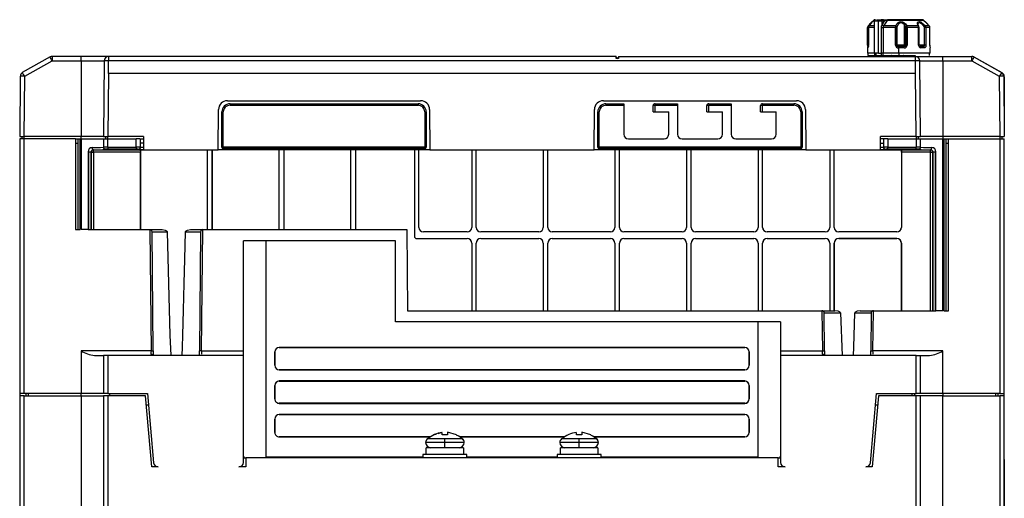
# Model space of a CAD drawing. Header units: millimetres. Extents: x 0 to 1397, y 0 to 1080.
# Tile 17 of 27: x 1008 to 1228, y 335 to 442. Entities that reach past the tile are written whole.
import ezdxf

# ---------------------------------------------------------------- set-up
doc = ezdxf.new("R2010")
doc.units = ezdxf.units.MM
doc.header["$LTSCALE"] = 5
doc.layers.add('DIMENSIONS', color=140, linetype='Continuous', lineweight=25)
doc.styles.add('SLDTEXTSTYLE0', font='TXT', dxfattribs={"width": 0.7})
doc.dimstyles.new('SLDDIMSTYLE5', dxfattribs={"dimtxt": 10.790039, "dimasz": 16.51, "dimexe": 0, "dimexo": 0.0625, "dimgap": 2.69751, "dimtad": 0, "dimtih": 1, "dimtoh": 1, "dimrnd": 1e-09, "dimzin": 4, "dimdsep": 46, "dimtxsty": 'SLDTEXTSTYLE0', "dimsah": 1, "dimcen": 0.09, "dimadec": 0, "dimazin": 1, "dimtfac": 1, "dimtofl": 0, "dimtmove": 0, "dimatfit": 3, "dimfxl": 0, "dimfrac": 2, "dimtolj": 1, "dimtzin": 12, "dimarcsym": 0})

# ---------------------------------------------------------------- blocks, each defined once
blk = doc.blocks.new('_D_16')
at = {"layer": 'DIMENSIONS'}
for p, q in [((1228.44, 343.92), (1228.44, 194.15)), ((1008.44, 310.62), (1008.44, 194.15)), ((1008.44, 210.03), (1087.78, 210.03)), ((1102.4, 210.03), (1098.78, 210.03)), ((1098.78, 210.03), (1098.78, 192.88)), ((1134.47, 210.03), (1138.09, 210.03)), ((1138.09, 210.03), (1138.09, 192.88)), ((1228.44, 210.03), (1149.09, 210.03)), ((1098.78, 192.88), (1102.4, 192.88)), ((1138.09, 192.88), (1134.47, 192.88))]:
    blk.add_line(p, q, dxfattribs=at)
for points in [[(1008.44, 210.03), (1024.95, 207.49), (1024.95, 212.57)], [(1228.44, 210.03), (1211.93, 212.57), (1211.93, 207.49)]]:
    blk.add_solid(points, dxfattribs=at)
at = {"layer": 'DIMENSIONS', "char_height": 10.583, "attachment_point": 1, "style": 'SLDTEXTSTYLE0'}
for s, insert in [('220.0', (1097.92, 226.08)), ('8.66', (1102.4, 206.52))]:
    blk.add_mtext(s, dxfattribs=dict(at, insert=insert))

msp = doc.modelspace()

# ---------------------------------------------------------------- linework, layer by layer
for p, q in [((1197.869, 436.47), (1197.869, 440.463)), ((1198.082, 440.463), (1198.082, 436.47)), ((1198.093, 440.463), (1198.093, 436.47)), ((1199.336, 440.463), (1198.093, 440.463)), ((1198.798, 441.632), (1199.189, 442.023)), ((1199.336, 441.87), (1199.336, 434.67)), ((1200.336, 441.87), (1199.336, 441.87)), ((1199.566, 442.17), (1199.554, 442.17)), ((1199.887, 442.17), (1200.336, 442.17)), ((1200.336, 442.17), (1200.909, 442.17)), ((1200.336, 441.87), (1200.336, 442.17)), ((1200.336, 434.67), (1200.336, 441.87)), ((1201.457, 442.17), (1200.909, 442.17)), ((1201.002, 434.67), (1201.002, 440.463)), ((1201.002, 440.463), (1201.352, 440.463)), ((1201.102, 440.969), (1201.128, 441.028)), ((1201.128, 441.028), (1201.146, 441.066)), ((1201.146, 441.066), (1201.146, 441.87)), ((1201.687, 441.87), (1201.146, 441.87)), ((1201.149, 441.05), (1201.687, 441.87)), ((1201.352, 440.463), (1201.352, 434.67)), ((1204.153, 440.463), (1201.352, 440.463)), ((1201.457, 442.17), (1202.414, 442.17)), ((1201.486, 440.843), (1201.47, 440.816)), ((1202.254, 442.023), (1201.486, 440.843)), ((1204.836, 442.023), (1202.254, 442.023)), ((1204.153, 436.47), (1204.153, 440.463)), ((1204.182, 440.463), (1204.153, 440.463)), ((1204.474, 440.463), (1204.182, 440.463)), ((1204.182, 436.47), (1204.182, 440.463)), ((1204.474, 436.47), (1204.474, 440.463)), ((1210.482, 442.023), (1204.836, 442.023)), ((1206.088, 441.096), (1206.343, 440.604)), ((1206.088, 441.096), (1206.088, 436.47)), ((1206.444, 440.463), (1206.362, 440.463)), ((1206.362, 440.463), (1206.362, 436.47)), ((1206.718, 440.463), (1206.444, 440.463)), ((1206.444, 440.463), (1206.444, 436.47)), ((1206.718, 440.463), (1206.718, 436.47)), ((1209.279, 440.463), (1206.718, 440.463)), ((1209.286, 440.779), (1209.198, 441.215)), ((1209.279, 436.47), (1209.279, 440.463)), ((1209.279, 440.463), (1209.384, 440.463)), ((1209.388, 436.47), (1209.388, 440.463)), ((1210.482, 442.023), (1210.873, 441.632)), ((1210.563, 440.463), (1210.563, 436.47)), ((1210.934, 440.463), (1210.563, 440.463)), ((1210.934, 440.463), (1210.934, 436.47)), ((1211.802, 440.463), (1210.934, 440.463)), ((1211.802, 436.47), (1211.802, 440.463)), ((1197.836, 435.87), (1197.836, 434.67)), ((1197.948, 435.87), (1197.836, 435.87)), ((1197.869, 436.47), (1198.097, 436.47)), ((1198.111, 436.47), (1198.083, 436.47)), ((1198.086, 436.474), (1198.091, 436.44)), ((1204.153, 436.47), (1204.182, 436.47)), ((1204.474, 436.47), (1204.182, 436.47)), ((1204.804, 436.149), (1204.671, 436.192)), ((1204.836, 436.17), (1204.801, 436.17)), ((1204.836, 435.87), (1204.836, 436.17)), ((1206.033, 436.17), (1204.836, 436.17)), ((1204.836, 434.67), (1204.836, 435.87)), ((1206.086, 435.87), (1204.836, 435.87)), ((1206.164, 436.191), (1206.049, 436.149)), ((1206.444, 436.47), (1206.362, 436.47)), ((1206.444, 436.47), (1206.718, 436.47)), ((1209.279, 436.47), (1209.384, 436.47)), ((1209.549, 436.17), (1209.501, 436.17)), ((1210.563, 436.47), (1209.548, 436.47)), ((1210.343, 436.17), (1209.549, 436.17)), ((1210.435, 436.167), (1210.433, 436.148)), ((1210.934, 436.47), (1210.563, 436.47)), ((1211.803, 436.435), (1211.804, 436.47)), ((1211.836, 434.67), (1211.836, 435.87)), ((1015.231, 433.873), (1009.004, 430.353)), ((1015.66, 433.97), (1015.66, 432.978)), ((1022.136, 433.97), (1015.66, 433.97)), ((1022.136, 432.978), (1022.136, 433.97)), ((1028.287, 433.97), (1022.136, 433.97)), ((1028.287, 433.97), (1028.287, 432.978)), ((1141.736, 433.97), (1028.287, 433.97)), ((1141.736, 433.47), (1141.736, 433.97)), ((1142.236, 433.47), (1141.736, 433.47)), ((1142.236, 433.97), (1142.236, 433.47)), ((1142.236, 433.97), (1208.584, 433.97)), ((1199.336, 434.67), (1197.836, 434.67)), ((1197.936, 434.67), (1197.936, 434.17)), ((1197.936, 434.17), (1199.436, 434.17)), ((1200.336, 434.67), (1199.336, 434.67)), ((1199.436, 434.67), (1199.436, 434.17)), ((1199.436, 434.17), (1199.758, 434.17)), ((1199.758, 434.67), (1199.758, 434.17)), ((1199.758, 434.17), (1201.018, 434.17)), ((1200.336, 434.67), (1201.002, 434.67)), ((1201.352, 434.67), (1201.002, 434.67)), ((1201.018, 434.17), (1201.018, 434.67)), ((1201.018, 434.17), (1201.273, 434.17)), ((1201.272, 434.67), (1201.273, 434.17)), ((1201.273, 434.17), (1204.836, 434.17)), ((1204.836, 434.67), (1201.352, 434.67)), ((1204.628, 433.97), (1204.63, 434.273)), ((1204.656, 433.97), (1204.657, 434.17)), ((1211.836, 434.67), (1204.836, 434.67)), ((1204.836, 434.67), (1204.836, 434.17)), ((1204.836, 434.17), (1208.498, 434.17)), ((1205.039, 433.97), (1205.04, 434.17)), ((1205.626, 434.17), (1205.626, 433.971)), ((1205.626, 433.971), (1206.057, 433.971)), ((1206.057, 433.971), (1206.057, 433.97)), ((1206.562, 434.17), (1206.565, 433.97)), ((1206.636, 433.97), (1206.634, 434.17)), ((1207.08, 434.17), (1207.08, 433.97)), ((1207.208, 433.97), (1207.208, 434.17)), ((1207.362, 433.97), (1207.362, 434.17)), ((1207.748, 434.17), (1207.748, 434.163)), ((1208.381, 434.17), (1208.379, 433.97)), ((1208.498, 434.17), (1208.496, 433.97)), ((1208.584, 432.978), (1208.584, 433.97)), ((1208.584, 433.97), (1214.736, 433.97)), ((1211.736, 434.17), (1211.736, 434.67)), ((1214.736, 432.978), (1214.736, 433.97)), ((1214.736, 433.97), (1221.212, 433.97)), ((1221.212, 432.978), (1221.212, 433.97)), ((1221.64, 433.873), (1227.867, 430.353)), ((1221.64, 433.873), (1227.991, 430.27)), ((1221.642, 433.873), (1227.867, 430.353)), ((1009.557, 429.529), (1015.66, 432.978)), ((1015.66, 432.978), (1022.136, 432.978)), ((1022.136, 432.978), (1027.287, 432.978)), ((1022.136, 432.978), (1022.136, 416.07)), ((1027.287, 432.978), (1027.14, 416.07)), ((1028.262, 430.122), (1028.287, 432.978)), ((1208.584, 432.978), (1028.287, 432.978)), ((1208.609, 430.122), (1208.584, 432.978)), ((1209.731, 416.07), (1209.584, 432.978)), ((1209.584, 432.978), (1214.736, 432.978)), ((1214.736, 432.978), (1214.736, 416.07)), ((1214.736, 432.978), (1221.212, 432.978)), ((1221.212, 432.978), (1227.314, 429.529)), ((1008.557, 429.529), (1008.44, 416.07)), ((1009.004, 430.353), (1009.039, 430.304)), ((1009.44, 416.07), (1009.557, 429.529)), ((1028.262, 430.122), (1028.14, 416.07)), ((1208.609, 430.122), (1028.262, 430.122)), ((1208.731, 416.07), (1208.609, 430.122)), ((1227.314, 429.529), (1227.431, 416.07)), ((1228.314, 429.529), (1228.431, 416.07)), ((1228.436, 429.439), (1228.436, 416.07)), ((1054.854, 424.07), (1098.017, 424.07)), ((1055.436, 423.403), (1055.436, 423.07)), ((1055.436, 423.403), (1097.436, 423.403)), ((1055.436, 423.07), (1097.436, 423.07)), ((1097.436, 423.403), (1097.436, 423.07)), ((1138.854, 424.07), (1182.017, 424.07)), ((1139.436, 423.403), (1139.436, 423.07)), ((1139.436, 423.403), (1143.395, 423.403)), ((1139.436, 423.07), (1143.396, 423.07)), ((1143.396, 423.07), (1143.43, 416.566)), ((1149.948, 421.57), (1149.948, 423.007)), ((1150.436, 423.403), (1150.436, 423.07)), ((1150.436, 423.403), (1155.395, 423.403)), ((1150.436, 421.57), (1150.436, 423.07)), ((1150.436, 423.07), (1155.396, 423.07)), ((1155.396, 423.07), (1155.43, 416.566)), ((1161.948, 421.57), (1161.948, 423.007)), ((1162.436, 423.403), (1162.436, 423.07)), ((1162.436, 423.403), (1167.395, 423.403)), ((1162.436, 421.57), (1162.436, 423.07)), ((1162.436, 423.07), (1167.396, 423.07)), ((1167.396, 423.07), (1167.43, 416.566)), ((1173.948, 421.57), (1173.948, 423.007)), ((1174.436, 423.403), (1174.436, 423.07)), ((1174.436, 423.403), (1181.436, 423.403)), ((1174.436, 421.57), (1174.436, 423.07)), ((1174.436, 423.07), (1181.436, 423.07)), ((1181.436, 423.403), (1181.436, 423.07)), ((1052.775, 413.07), (1052.854, 422.087)), ((1053.603, 413.731), (1053.603, 421.57)), ((1053.603, 421.57), (1053.936, 421.57)), ((1053.936, 413.731), (1053.936, 421.57)), ((1098.936, 421.57), (1098.936, 413.731)), ((1098.936, 421.57), (1099.269, 421.57)), ((1099.269, 421.57), (1099.269, 413.731)), ((1100.017, 422.087), (1100.096, 413.07)), ((1136.775, 413.07), (1136.854, 422.087)), ((1137.603, 413.731), (1137.603, 421.57)), ((1137.603, 421.57), (1137.936, 421.57)), ((1137.936, 413.731), (1137.936, 421.57)), ((1149.948, 421.57), (1150.436, 421.57)), ((1150.436, 421.57), (1153.467, 421.57)), ((1153.441, 416.564), (1153.467, 421.57)), ((1161.948, 421.57), (1162.436, 421.57)), ((1162.436, 421.57), (1165.467, 421.57)), ((1165.441, 416.564), (1165.467, 421.57)), ((1173.948, 421.57), (1174.436, 421.57)), ((1174.436, 421.57), (1177.467, 421.57)), ((1177.441, 416.564), (1177.467, 421.57)), ((1182.936, 421.57), (1182.936, 413.731)), ((1183.269, 421.57), (1182.936, 421.57)), ((1183.269, 421.57), (1183.269, 413.731)), ((1184.017, 422.087), (1184.096, 413.07)), ((1008.936, 416.07), (1008.936, 415.57)), ((1009.436, 415.57), (1009.436, 416.07)), ((1022.136, 416.07), (1009.44, 416.07)), ((1027.14, 416.07), (1022.136, 416.07)), ((1022.136, 415.57), (1022.136, 416.07)), ((1027.636, 416.07), (1027.636, 415.57)), ((1028.136, 415.57), (1028.136, 416.07)), ((1036.07, 416.07), (1028.14, 416.07)), ((1036.07, 416.07), (1036.096, 413.07)), ((1200.775, 413.07), (1200.801, 416.07)), ((1208.731, 416.07), (1200.801, 416.07)), ((1208.736, 416.07), (1208.736, 415.57)), ((1209.236, 415.57), (1209.236, 416.07)), ((1214.736, 416.07), (1209.731, 416.07)), ((1214.736, 416.07), (1214.736, 415.57)), ((1227.431, 416.07), (1214.736, 416.07)), ((1227.436, 416.07), (1227.436, 415.57)), ((1227.936, 415.57), (1227.936, 416.07)), ((1008.436, 415.57), (1008.436, 358.67)), ((1009.436, 415.57), (1008.436, 415.57)), ((1009.436, 358.67), (1009.436, 415.57)), ((1020.936, 415.57), (1009.436, 415.57)), ((1020.936, 415.57), (1020.936, 395.27)), ((1020.936, 415.57), (1021.436, 415.57)), ((1020.936, 414.57), (1021.436, 414.57)), ((1021.436, 415.57), (1021.436, 395.27)), ((1021.436, 415.57), (1021.936, 415.57)), ((1021.936, 395.27), (1021.936, 415.57)), ((1021.936, 415.57), (1022.136, 415.57)), ((1022.136, 415.57), (1022.136, 395.27)), ((1022.136, 415.57), (1027.136, 415.57)), ((1027.136, 415.57), (1027.136, 413.727)), ((1027.136, 415.57), (1028.136, 415.57)), ((1027.136, 413.727), (1027.207, 413.728)), ((1027.136, 413.727), (1027.136, 413.666)), ((1028.136, 413.731), (1028.136, 415.57)), ((1028.136, 415.57), (1034.436, 415.57)), ((1028.136, 413.731), (1028.136, 413.231)), ((1028.136, 413.731), (1034.436, 413.731)), ((1034.436, 413.731), (1034.436, 415.57)), ((1035.302, 415.57), (1034.436, 415.57)), ((1035.302, 415.57), (1036.074, 415.57)), ((1035.364, 413.728), (1035.436, 413.727)), ((1035.436, 413.727), (1035.436, 415.57)), ((1036.083, 414.57), (1035.436, 414.57)), ((1035.436, 413.653), (1035.436, 413.727)), ((1035.487, 413.65), (1035.436, 413.653)), ((1036.091, 413.632), (1035.603, 413.642)), ((1053.603, 413.731), (1053.936, 413.731)), ((1053.936, 413.398), (1053.936, 413.731)), ((1098.936, 413.731), (1053.936, 413.731)), ((1098.936, 413.398), (1098.936, 413.731)), ((1099.269, 413.731), (1098.936, 413.731)), ((1137.603, 413.731), (1137.936, 413.731)), ((1137.936, 413.398), (1137.936, 413.731)), ((1182.936, 413.731), (1137.936, 413.731)), ((1144.43, 415.57), (1152.441, 415.57)), ((1156.43, 415.57), (1164.441, 415.57)), ((1168.43, 415.57), (1176.441, 415.57)), ((1182.936, 413.398), (1182.936, 413.731)), ((1183.269, 413.731), (1182.936, 413.731)), ((1200.788, 414.57), (1201.436, 414.57)), ((1201.57, 415.57), (1200.797, 415.57)), ((1201.436, 415.57), (1201.436, 413.727)), ((1201.436, 413.727), (1201.507, 413.728)), ((1201.436, 413.727), (1201.436, 413.653)), ((1202.436, 415.57), (1201.57, 415.57)), ((1202.436, 415.57), (1202.436, 413.731)), ((1202.436, 415.57), (1208.736, 415.57)), ((1202.436, 413.231), (1202.436, 413.731)), ((1202.436, 413.731), (1208.736, 413.731)), ((1208.736, 415.57), (1208.736, 413.731)), ((1208.736, 415.57), (1209.736, 415.57)), ((1208.736, 413.231), (1208.736, 413.731)), ((1209.664, 413.728), (1209.736, 413.727)), ((1209.736, 413.727), (1209.736, 415.57)), ((1209.736, 415.57), (1214.736, 415.57)), ((1209.736, 413.666), (1209.736, 413.727)), ((1214.735, 377.17), (1214.736, 415.57)), ((1214.736, 415.57), (1214.936, 415.57)), ((1214.936, 415.57), (1214.936, 377.17)), ((1214.936, 415.57), (1215.436, 415.57)), ((1215.436, 377.17), (1215.436, 415.57)), ((1215.436, 415.57), (1215.936, 415.57)), ((1215.436, 414.57), (1215.936, 414.57)), ((1215.936, 377.17), (1215.936, 415.57)), ((1215.936, 415.57), (1227.436, 415.57)), ((1227.436, 415.57), (1227.436, 358.67)), ((1227.436, 415.57), (1228.436, 415.57)), ((1228.436, 358.67), (1228.436, 415.57)), ((1023.726, 412.62), (1023.726, 395.27)), ((1023.885, 412.62), (1023.726, 412.62)), ((1023.885, 412.62), (1024.385, 412.62)), ((1023.885, 395.27), (1023.885, 412.62)), ((1024.385, 395.27), (1024.385, 412.62)), ((1024.385, 412.62), (1024.422, 412.583)), ((1024.422, 412.583), (1024.422, 395.27)), ((1024.422, 412.583), (1024.922, 412.583)), ((1024.881, 413.124), (1024.922, 413.083)), ((1024.922, 413.083), (1035.188, 413.083)), ((1024.922, 412.583), (1024.922, 413.083)), ((1035.436, 412.583), (1024.922, 412.583)), ((1024.922, 412.583), (1024.922, 395.27)), ((1027.636, 413.227), (1027.636, 413.166)), ((1034.436, 413.231), (1028.136, 413.231)), ((1034.936, 413.153), (1034.936, 413.227)), ((1035.441, 413.078), (1035.188, 413.083)), ((1035.436, 395.27), (1035.436, 412.583)), ((1035.441, 413.078), (1036.096, 413.078)), ((1035.441, 413.078), (1035.441, 395.27)), ((1036.096, 413.128), (1035.784, 413.132)), ((1036.096, 413.07), (1052.775, 413.07)), ((1050.43, 395.27), (1050.43, 413.07)), ((1050.436, 395.27), (1050.436, 413.07)), ((1051.436, 395.27), (1051.436, 413.07)), ((1051.441, 413.07), (1051.441, 395.27)), ((1100.096, 413.07), (1052.775, 413.07)), ((1098.936, 413.398), (1053.936, 413.398)), ((1066.43, 395.27), (1066.43, 413.07)), ((1066.436, 395.27), (1066.436, 413.07)), ((1067.436, 413.07), (1067.436, 395.27)), ((1067.441, 413.07), (1067.441, 395.27)), ((1082.43, 395.27), (1082.43, 413.07)), ((1082.436, 395.27), (1082.436, 413.07)), ((1083.436, 413.07), (1083.436, 395.27)), ((1083.441, 413.07), (1083.441, 395.27)), ((1096.63, 413.07), (1096.63, 393.77)), ((1096.636, 413.07), (1096.636, 393.77)), ((1097.636, 395.77), (1097.636, 413.07)), ((1097.641, 395.77), (1097.641, 413.07)), ((1100.096, 413.07), (1136.775, 413.07)), ((1109.43, 413.07), (1109.43, 395.77)), ((1109.436, 413.07), (1109.436, 395.77)), ((1110.436, 395.77), (1110.436, 413.07)), ((1110.441, 395.77), (1110.441, 413.07)), ((1125.43, 413.07), (1125.43, 395.77)), ((1125.436, 413.07), (1125.436, 395.77)), ((1126.436, 395.77), (1126.436, 413.07)), ((1126.441, 395.77), (1126.441, 413.07)), ((1184.096, 413.07), (1136.775, 413.07)), ((1182.936, 413.398), (1137.936, 413.398)), ((1141.43, 413.07), (1141.43, 395.77)), ((1141.436, 413.07), (1141.436, 395.77)), ((1142.436, 395.77), (1142.436, 413.07)), ((1142.441, 395.77), (1142.441, 413.07)), ((1157.43, 413.07), (1157.43, 395.77)), ((1157.436, 413.07), (1157.436, 395.77)), ((1158.436, 395.77), (1158.436, 413.07)), ((1158.441, 395.77), (1158.441, 413.07)), ((1173.43, 413.07), (1173.43, 395.77)), ((1173.436, 413.07), (1173.436, 395.77)), ((1174.436, 395.77), (1174.436, 413.07)), ((1174.441, 395.77), (1174.441, 413.07)), ((1184.096, 413.07), (1200.775, 413.07)), ((1189.43, 413.07), (1189.43, 395.77)), ((1189.436, 413.07), (1189.436, 395.77)), ((1190.436, 395.77), (1190.436, 413.07)), ((1190.441, 395.77), (1190.441, 413.07)), ((1201.087, 413.132), (1200.775, 413.128)), ((1200.775, 413.078), (1205.43, 413.078)), ((1201.936, 413.227), (1201.936, 413.153)), ((1208.736, 413.231), (1202.436, 413.231)), ((1205.43, 413.078), (1205.683, 413.083)), ((1205.43, 413.078), (1205.43, 395.77)), ((1211.949, 412.583), (1205.436, 412.583)), ((1205.436, 412.583), (1205.436, 395.77)), ((1205.683, 413.083), (1211.949, 413.083)), ((1209.236, 413.166), (1209.236, 413.227)), ((1211.949, 413.083), (1211.99, 413.124)), ((1211.949, 412.583), (1212.449, 412.583)), ((1211.949, 377.17), (1211.949, 412.583)), ((1212.449, 412.583), (1212.486, 412.62)), ((1212.449, 377.17), (1212.449, 412.583)), ((1212.486, 412.62), (1212.986, 412.62)), ((1212.486, 412.62), (1212.486, 377.17)), ((1212.986, 412.62), (1213.145, 412.62)), ((1212.986, 412.62), (1212.986, 377.17)), ((1213.145, 377.17), (1213.145, 412.62)), ((1020.936, 395.27), (1021.936, 395.27)), ((1023.726, 395.27), (1022.136, 395.27)), ((1023.726, 395.27), (1023.885, 395.27)), ((1023.885, 395.27), (1024.337, 395.27)), ((1024.337, 395.27), (1037.526, 395.27)), ((1037.526, 395.27), (1037.776, 368.17)), ((1037.526, 395.27), (1040.296, 395.27)), ((1038.041, 394.774), (1041.389, 394.774)), ((1038.274, 368.174), (1038.042, 394.774)), ((1045.483, 394.774), (1048.83, 394.774)), ((1046.573, 395.27), (1049.345, 395.27)), ((1048.829, 394.774), (1048.597, 368.174)), ((1049.095, 368.17), (1049.345, 395.27)), ((1049.345, 395.27), (1094.936, 395.27)), ((1094.936, 395.27), (1095.093, 377.17)), ((1097.636, 395.77), (1097.641, 395.77)), ((1098.636, 394.776), (1098.636, 394.77)), ((1108.436, 394.776), (1098.636, 394.776)), ((1108.436, 394.77), (1098.636, 394.77)), ((1108.436, 394.77), (1108.436, 394.776)), ((1109.43, 395.77), (1109.436, 395.77)), ((1110.436, 395.77), (1110.441, 395.77)), ((1111.436, 394.776), (1111.436, 394.77)), ((1124.436, 394.776), (1111.436, 394.776)), ((1124.436, 394.77), (1111.436, 394.77)), ((1124.436, 394.77), (1124.436, 394.776)), ((1125.43, 395.77), (1125.436, 395.77)), ((1126.436, 395.77), (1126.441, 395.77)), ((1127.436, 394.776), (1127.436, 394.77)), ((1140.436, 394.776), (1127.436, 394.776)), ((1140.436, 394.77), (1127.436, 394.77)), ((1140.436, 394.77), (1140.436, 394.776)), ((1141.43, 395.77), (1141.436, 395.77)), ((1142.436, 395.77), (1142.441, 395.77)), ((1143.436, 394.776), (1143.436, 394.77)), ((1156.436, 394.776), (1143.436, 394.776)), ((1156.436, 394.77), (1143.436, 394.77)), ((1156.436, 394.77), (1156.436, 394.776)), ((1157.43, 395.77), (1157.436, 395.77)), ((1158.436, 395.77), (1158.441, 395.77)), ((1159.436, 394.776), (1159.436, 394.77)), ((1172.436, 394.776), (1159.436, 394.776)), ((1172.436, 394.77), (1159.436, 394.77)), ((1172.436, 394.77), (1172.436, 394.776)), ((1173.43, 395.77), (1173.436, 395.77)), ((1174.436, 395.77), (1174.441, 395.77)), ((1188.436, 394.776), (1175.436, 394.776)), ((1175.436, 394.776), (1175.436, 394.77)), ((1188.436, 394.77), (1175.436, 394.77)), ((1188.436, 394.77), (1188.436, 394.776)), ((1189.43, 395.77), (1189.436, 395.77)), ((1190.436, 395.77), (1190.441, 395.77)), ((1191.436, 394.776), (1191.436, 394.77)), ((1204.436, 394.776), (1191.436, 394.776)), ((1204.436, 394.77), (1191.436, 394.77)), ((1204.436, 394.77), (1204.436, 394.776)), ((1205.43, 395.77), (1205.436, 395.77)), ((1092.436, 392.77), (1058.436, 392.77)), ((1058.436, 368.17), (1058.436, 392.77)), ((1063.436, 392.77), (1063.436, 344.47)), ((1092.436, 374.67), (1092.436, 392.77)), ((1096.636, 393.77), (1096.63, 393.77)), ((1097.136, 393.27), (1097.136, 393.264)), ((1097.136, 393.27), (1108.436, 393.27)), ((1097.136, 393.264), (1108.436, 393.264)), ((1108.436, 393.264), (1108.436, 393.27)), ((1109.436, 392.27), (1109.43, 392.27)), ((1109.43, 392.27), (1109.43, 377.17)), ((1109.436, 392.27), (1109.436, 377.17)), ((1110.436, 377.17), (1110.436, 392.27)), ((1110.441, 392.27), (1110.436, 392.27)), ((1110.441, 377.17), (1110.441, 392.27)), ((1111.436, 393.27), (1124.436, 393.27)), ((1111.436, 393.27), (1111.436, 393.264)), ((1111.436, 393.264), (1124.436, 393.264)), ((1124.436, 393.264), (1124.436, 393.27)), ((1125.436, 392.27), (1125.43, 392.27)), ((1125.43, 392.27), (1125.43, 377.17)), ((1125.436, 392.27), (1125.436, 377.17)), ((1126.436, 377.17), (1126.436, 392.27)), ((1126.441, 392.27), (1126.436, 392.27)), ((1126.441, 377.17), (1126.441, 392.27)), ((1127.436, 393.27), (1140.436, 393.27)), ((1127.436, 393.27), (1127.436, 393.264)), ((1127.436, 393.264), (1140.436, 393.264)), ((1140.436, 393.264), (1140.436, 393.27)), ((1141.43, 392.27), (1141.43, 377.17)), ((1141.436, 392.27), (1141.43, 392.27)), ((1141.436, 392.27), (1141.436, 377.17)), ((1142.436, 377.17), (1142.436, 392.27)), ((1142.441, 392.27), (1142.436, 392.27)), ((1142.441, 377.17), (1142.441, 392.27)), ((1143.436, 393.27), (1156.436, 393.27)), ((1143.436, 393.27), (1143.436, 393.264)), ((1143.436, 393.264), (1156.436, 393.264)), ((1156.436, 393.264), (1156.436, 393.27)), ((1157.436, 392.27), (1157.43, 392.27)), ((1157.43, 392.27), (1157.43, 377.17)), ((1157.436, 392.27), (1157.436, 377.17)), ((1158.436, 377.17), (1158.436, 392.27)), ((1158.441, 392.27), (1158.436, 392.27)), ((1158.441, 377.17), (1158.441, 392.27)), ((1159.436, 393.27), (1172.436, 393.27)), ((1159.436, 393.27), (1159.436, 393.264)), ((1159.436, 393.264), (1172.436, 393.264)), ((1172.436, 393.264), (1172.436, 393.27)), ((1173.43, 392.27), (1173.43, 377.17)), ((1173.436, 392.27), (1173.43, 392.27)), ((1173.436, 392.27), (1173.436, 377.17)), ((1174.436, 377.17), (1174.436, 392.27)), ((1174.441, 392.27), (1174.436, 392.27)), ((1174.441, 377.17), (1174.441, 392.27)), ((1175.436, 393.27), (1188.436, 393.27)), ((1175.436, 393.27), (1175.436, 393.264)), ((1175.436, 393.264), (1188.436, 393.264)), ((1188.436, 393.264), (1188.436, 393.27)), ((1189.43, 392.27), (1189.43, 377.17)), ((1189.436, 392.27), (1189.43, 392.27)), ((1189.436, 392.27), (1189.436, 377.17)), ((1190.436, 377.17), (1190.436, 392.27)), ((1190.441, 392.27), (1190.436, 392.27)), ((1190.441, 392.27), (1190.441, 377.17)), ((1191.436, 393.27), (1204.436, 393.27)), ((1191.436, 393.27), (1191.436, 393.264)), ((1204.436, 393.264), (1191.436, 393.264)), ((1204.436, 393.264), (1204.436, 393.27)), ((1205.43, 377.17), (1205.43, 392.27)), ((1205.436, 392.27), (1205.43, 392.27)), ((1205.436, 392.27), (1205.436, 377.17)), ((1095.093, 377.17), (1187.68, 377.17)), ((1187.68, 377.17), (1190.605, 377.17)), ((1187.68, 377.17), (1187.776, 368.17)), ((1188.2, 376.674), (1191.853, 376.674)), ((1188.274, 368.174), (1188.2, 376.674)), ((1191.853, 376.674), (1192.173, 367.17)), ((1195.018, 376.674), (1198.671, 376.674)), ((1196.265, 377.17), (1199.187, 377.17)), ((1198.671, 376.674), (1198.597, 368.174)), ((1199.095, 368.17), (1199.187, 377.17)), ((1199.187, 377.17), (1212.534, 377.17)), ((1212.534, 377.17), (1212.986, 377.17)), ((1212.986, 377.17), (1213.145, 377.17)), ((1214.735, 377.17), (1213.145, 377.17)), ((1214.936, 377.17), (1215.936, 377.17)), ((1178.436, 374.67), (1092.436, 374.67)), ((1173.436, 344.47), (1173.436, 374.67)), ((1178.436, 374.67), (1178.436, 368.17)), ((1022.136, 368.17), (1022.136, 358.67)), ((1037.776, 368.17), (1022.136, 368.17)), ((1049.095, 368.17), (1058.436, 368.17)), ((1058.436, 367.17), (1058.436, 368.17)), ((1065.436, 367.97), (1065.436, 364.97)), ((1065.447, 367.97), (1065.436, 367.97)), ((1065.447, 364.97), (1065.447, 367.97)), ((1170.436, 368.97), (1066.436, 368.97)), ((1066.436, 368.97), (1066.436, 368.958)), ((1066.436, 368.958), (1170.436, 368.958)), ((1170.436, 368.958), (1170.436, 368.97)), ((1171.436, 367.97), (1171.424, 367.97)), ((1171.424, 367.97), (1171.424, 364.97)), ((1171.436, 364.97), (1171.436, 367.97)), ((1178.436, 368.17), (1187.776, 368.17)), ((1178.436, 368.17), (1178.436, 367.17)), ((1214.736, 368.17), (1199.095, 368.17)), ((1214.736, 358.67), (1214.736, 368.17)), ((1025.136, 367.17), (1027.136, 367.17)), ((1027.136, 367.17), (1027.136, 358.67)), ((1028.136, 367.17), (1027.136, 367.17)), ((1028.136, 367.17), (1028.136, 358.67)), ((1058.436, 367.17), (1028.136, 367.17)), ((1058.436, 343.27), (1058.436, 367.17)), ((1178.436, 367.17), (1178.436, 343.27)), ((1208.736, 367.17), (1178.436, 367.17)), ((1208.736, 358.67), (1208.736, 367.17)), ((1208.736, 367.17), (1209.736, 367.17)), ((1209.736, 358.67), (1209.736, 367.17)), ((1209.736, 367.17), (1211.736, 367.17)), ((1065.436, 364.97), (1065.447, 364.97)), ((1066.436, 363.981), (1066.436, 363.97)), ((1170.436, 363.981), (1066.436, 363.981)), ((1066.436, 363.97), (1170.436, 363.97)), ((1170.436, 363.97), (1170.436, 363.981)), ((1171.424, 364.97), (1171.436, 364.97)), ((1170.436, 361.47), (1066.436, 361.47)), ((1066.436, 361.47), (1066.436, 361.458)), ((1066.436, 361.458), (1170.436, 361.458)), ((1170.436, 361.458), (1170.436, 361.47)), ((1009.436, 358.67), (1008.436, 358.67)), ((1008.436, 358.67), (1008.436, 358.17)), ((1022.136, 358.67), (1009.436, 358.67)), ((1009.836, 358.67), (1009.836, 358.17)), ((1010.336, 358.67), (1010.336, 358.17)), ((1027.136, 358.67), (1022.136, 358.67)), ((1022.136, 358.17), (1022.136, 358.67)), ((1028.136, 358.67), (1027.136, 358.67)), ((1028.136, 358.67), (1037.001, 358.67)), ((1028.536, 358.67), (1028.536, 358.17)), ((1037.001, 358.67), (1038.356, 343.183)), ((1065.436, 360.47), (1065.436, 357.47)), ((1065.447, 360.47), (1065.436, 360.47)), ((1065.447, 357.47), (1065.447, 360.47)), ((1171.436, 360.47), (1171.424, 360.47)), ((1171.424, 360.47), (1171.424, 357.47)), ((1171.436, 357.47), (1171.436, 360.47)), ((1198.515, 343.183), (1199.87, 358.67)), ((1199.87, 358.67), (1208.736, 358.67)), ((1207.836, 358.17), (1207.836, 358.67)), ((1208.336, 358.67), (1208.336, 358.17)), ((1209.736, 358.67), (1208.736, 358.67)), ((1214.736, 358.67), (1209.736, 358.67)), ((1227.436, 358.67), (1214.736, 358.67)), ((1214.736, 358.67), (1214.736, 358.17)), ((1226.536, 358.17), (1226.536, 358.67)), ((1227.036, 358.17), (1227.036, 358.67)), ((1227.436, 358.67), (1228.436, 358.67)), ((1228.436, 358.17), (1228.436, 358.67)), ((1008.436, 358.17), (1008.436, 316.97)), ((1009.436, 358.17), (1008.436, 358.17)), ((1009.436, 316.97), (1009.436, 358.17)), ((1009.436, 358.17), (1022.136, 358.17)), ((1022.136, 358.17), (1022.136, 248.77)), ((1022.136, 358.17), (1027.136, 358.17)), ((1027.136, 358.17), (1027.136, 248.77)), ((1028.136, 358.17), (1027.136, 358.17)), ((1028.136, 358.17), (1028.136, 248.77)), ((1036.544, 358.17), (1028.136, 358.17)), ((1037.936, 342.27), (1036.544, 358.17)), ((1065.436, 357.47), (1065.447, 357.47)), ((1170.436, 356.481), (1066.436, 356.481)), ((1066.436, 356.481), (1066.436, 356.47)), ((1066.436, 356.47), (1170.436, 356.47)), ((1170.436, 356.47), (1170.436, 356.481)), ((1171.424, 357.47), (1171.436, 357.47)), ((1200.327, 358.17), (1198.936, 342.27)), ((1208.736, 358.17), (1200.327, 358.17)), ((1208.736, 248.77), (1208.736, 358.17)), ((1209.736, 358.17), (1208.736, 358.17)), ((1209.736, 248.77), (1209.736, 358.17)), ((1214.736, 358.17), (1209.736, 358.17)), ((1214.736, 248.77), (1214.736, 358.17)), ((1214.736, 358.17), (1227.436, 358.17)), ((1227.436, 358.17), (1227.436, 316.97)), ((1228.436, 358.17), (1227.436, 358.17)), ((1228.436, 316.97), (1228.436, 358.17)), ((1036.719, 356.17), (1037.219, 356.17)), ((1199.652, 356.17), (1200.152, 356.17)), ((1065.436, 352.97), (1065.436, 349.97)), ((1065.447, 352.97), (1065.436, 352.97)), ((1065.447, 349.97), (1065.447, 352.97)), ((1170.436, 353.97), (1066.436, 353.97)), ((1066.436, 353.97), (1066.436, 353.958)), ((1066.436, 353.958), (1170.436, 353.958)), ((1170.436, 353.958), (1170.436, 353.97)), ((1171.436, 352.97), (1171.424, 352.97)), ((1171.424, 352.97), (1171.424, 349.97)), ((1171.436, 349.97), (1171.436, 352.97)), ((1065.436, 349.97), (1065.447, 349.97)), ((1101.902, 349.733), (1102.836, 350.007)), ((1102.836, 349.419), (1102.836, 349.899)), ((1104.036, 350.007), (1104.036, 349.419)), ((1106.036, 349.419), (1104.036, 350.007)), ((1132.836, 349.419), (1132.836, 349.899)), ((1134.036, 350.007), (1134.036, 349.419)), ((1136.036, 349.419), (1134.036, 350.007)), ((1171.424, 349.97), (1171.436, 349.97)), ((1066.436, 348.981), (1066.436, 348.97)), ((1100.261, 348.981), (1066.436, 348.981)), ((1066.436, 348.97), (1100.244, 348.97)), ((1103.436, 347.699), (1099.136, 347.699)), ((1099.563, 348.529), (1099.498, 348.529)), ((1103.436, 348.529), (1099.563, 348.529)), ((1100.836, 349.419), (1101.466, 349.605)), ((1104.036, 349.419), (1102.836, 349.419)), ((1103.436, 347.699), (1103.436, 348.529)), ((1103.436, 346.57), (1103.436, 347.699)), ((1107.736, 347.699), (1103.436, 347.699)), ((1130.261, 348.981), (1106.765, 348.981)), ((1106.779, 348.97), (1130.244, 348.97)), ((1133.436, 347.699), (1129.136, 347.699)), ((1129.563, 348.529), (1129.498, 348.529)), ((1133.436, 348.529), (1129.563, 348.529)), ((1134.036, 349.419), (1132.836, 349.419)), ((1133.436, 347.699), (1133.436, 348.529)), ((1133.436, 346.57), (1133.436, 347.699)), ((1137.736, 347.699), (1133.436, 347.699)), ((1170.436, 348.981), (1136.765, 348.981)), ((1136.779, 348.97), (1170.436, 348.97)), ((1170.436, 348.97), (1170.436, 348.981)), ((1099.286, 345.07), (1099.286, 346.57)), ((1107.586, 346.57), (1099.286, 346.57)), ((1107.586, 346.57), (1107.586, 345.07)), ((1129.286, 345.07), (1129.286, 346.57)), ((1137.586, 346.57), (1129.286, 346.57)), ((1137.586, 346.57), (1137.586, 345.07)), ((1058.699, 344.47), (1058.436, 344.47)), ((1058.436, 344.27), (1058.936, 344.27)), ((1058.936, 344.27), (1058.936, 342.27)), ((1177.936, 344.27), (1058.936, 344.27)), ((1098.536, 344.47), (1063.436, 344.47)), ((1098.536, 345.07), (1098.536, 344.27)), ((1108.336, 345.07), (1098.536, 345.07)), ((1108.336, 344.27), (1108.336, 345.07)), ((1128.536, 344.47), (1108.336, 344.47)), ((1128.536, 345.07), (1128.536, 344.27)), ((1138.336, 345.07), (1128.536, 345.07)), ((1138.336, 344.27), (1138.336, 345.07)), ((1173.436, 344.47), (1138.336, 344.47)), ((1177.936, 342.27), (1177.936, 344.27)), ((1177.936, 344.27), (1178.436, 344.27)), ((1178.436, 344.47), (1178.172, 344.47)), ((1039.352, 342.27), (1037.936, 342.27)), ((1058.936, 342.27), (1057.436, 342.27)), ((1179.436, 342.27), (1177.936, 342.27)), ((1198.936, 342.27), (1197.519, 342.27))]:
    msp.add_line(p, q)
at = {"flags": 128}
for points in [[(1199.415, 440.816), (1199.321, 440.816), (1199.116, 440.816), (1198.927, 440.816), (1198.754, 440.816), (1198.598, 440.816), (1198.458, 440.816), (1198.336, 440.816), (1198.232, 440.816)], [(1198.798, 441.632), (1198.888, 441.718), (1198.939, 441.756)], [(1199.378, 442.023), (1199.356, 442.023), (1199.263, 442.023), (1199.208, 442.023), (1199.189, 442.023)], [(1201.146, 441.87), (1201.071, 441.87), (1200.986, 441.87), (1200.892, 441.87), (1200.791, 441.87), (1200.683, 441.87), (1200.57, 441.87), (1200.454, 441.87), (1200.336, 441.87)], [(1201.002, 440.463), (1201.031, 440.735), (1201.102, 440.969)], [(1201.146, 441.066), (1201.147, 441.057), (1201.149, 441.05)], [(1204.177, 440.816), (1203.822, 440.816), (1203.471, 440.816), (1203.122, 440.816), (1202.779, 440.816), (1202.441, 440.816), (1202.11, 440.816), (1201.786, 440.816), (1201.47, 440.816)], [(1204.836, 442.17), (1203.59, 442.17), (1203.572, 442.17), (1203.418, 442.17), (1202.987, 442.17), (1202.414, 442.17)], [(1204.177, 440.816), (1204.407, 441.27), (1204.71, 441.558), (1205.029, 441.71), (1205.352, 441.758), (1205.681, 441.71), (1206.021, 441.557), (1206.368, 441.268), (1206.669, 440.816)], [(1204.474, 440.463), (1204.476, 440.54), (1204.485, 440.604)], [(1204.485, 440.604), (1204.685, 441.104), (1204.876, 441.338), (1205.085, 441.483), (1205.223, 441.53), (1205.364, 441.545), (1205.506, 441.528), (1205.649, 441.478), (1205.872, 441.332), (1206.088, 441.096)], [(1204.836, 442.17), (1204.836, 442.167), (1204.836, 442.16), (1204.836, 442.148), (1204.836, 442.132), (1204.836, 442.111), (1204.836, 442.085), (1204.836, 442.056), (1204.836, 442.023)], [(1210.129, 442.17), (1210.129, 442.17), (1210.128, 442.17), (1210.11, 442.17), (1209.577, 442.17), (1208.751, 442.17), (1207.675, 442.17), (1206.306, 442.17), (1204.836, 442.17)], [(1206.343, 440.604), (1206.357, 440.54), (1206.362, 440.463)], [(1209.194, 440.816), (1208.911, 440.816), (1208.618, 440.816), (1208.314, 440.816), (1208, 440.816), (1207.678, 440.816), (1207.348, 440.816), (1207.011, 440.816), (1206.669, 440.816)], [(1209.194, 440.816), (1209.047, 441.27), (1209.056, 441.399)], [(1209.056, 441.399), (1209.068, 441.558), (1209.184, 441.71), (1209.365, 441.758), (1209.593, 441.712)], [(1209.198, 441.215), (1209.257, 441.448), (1209.332, 441.521), (1209.432, 441.545), (1209.555, 441.521), (1209.701, 441.448), (1209.991, 441.215), (1210.52, 440.604)], [(1210.104, 441.42), (1210.314, 441.268), (1210.801, 440.816)], [(1210.52, 440.604), (1210.552, 440.54), (1210.563, 440.463)], [(1211.657, 440.816), (1211.614, 440.816), (1211.551, 440.816), (1211.471, 440.816), (1211.372, 440.816), (1211.255, 440.816), (1211.121, 440.816), (1210.97, 440.816), (1210.801, 440.816)], [(1211.657, 440.816), (1211.119, 441.377), (1210.873, 441.632), (1210.873, 441.632)], [(1197.867, 436.47), (1197.871, 436.365), (1197.881, 436.283), (1197.901, 436.227), (1197.931, 436.192), (1197.932, 436.192)], [(1206.088, 436.47), (1205.875, 436.47), (1205.635, 436.47), (1205.382, 436.47), (1205.133, 436.47), (1204.904, 436.47), (1204.711, 436.47), (1204.564, 436.47), (1204.474, 436.47)], [(1204.836, 435.87), (1204.831, 435.87), (1204.827, 435.87), (1204.822, 435.87), (1204.818, 435.87), (1204.813, 435.87), (1204.809, 435.87), (1204.804, 435.87), (1204.8, 435.87)], [(1206.362, 436.47), (1206.338, 436.47), (1206.31, 436.47), (1206.28, 436.47), (1206.246, 436.47), (1206.211, 436.47), (1206.172, 436.47), (1206.131, 436.47), (1206.088, 436.47)], [(1209.549, 436.17), (1209.479, 436.19), (1209.444, 436.217), (1209.411, 436.253), (1209.384, 436.299), (1209.362, 436.351), (1209.349, 436.409), (1209.344, 436.47)], [(1210.59, 435.87), (1210.496, 435.87), (1210.4, 435.87), (1210.3, 435.87), (1210.198, 435.87), (1210.093, 435.87), (1209.984, 435.87), (1209.873, 435.87), (1209.76, 435.87)], [(1210.563, 436.47), (1210.559, 436.409), (1210.549, 436.351), (1210.532, 436.299), (1210.507, 436.253), (1210.477, 436.217), (1210.439, 436.19), (1210.343, 436.17)], [(1210.934, 436.47), (1210.911, 436.247), (1210.883, 436.142), (1210.844, 436.053), (1210.734, 435.918), (1210.59, 435.87)], [(1142.108, 433.398), (1141.917, 433.68), (1141.736, 433.8)], [(1199.424, 434.17), (1199.547, 434.147), (1199.619, 434.106), (1199.651, 434.075), (1199.673, 434.041), (1199.687, 434.005), (1199.691, 433.97)], [(1203.223, 434.17), (1203.161, 434.147), (1203.126, 434.106), (1203.111, 434.075), (1203.1, 434.041), (1203.093, 434.005), (1203.091, 433.97)], [(1205.779, 434.124), (1205.707, 434.068), (1205.626, 433.971)], [(1206.032, 433.972), (1206.176, 434.125), (1206.237, 434.159), (1206.298, 434.17)], [(1206.104, 433.972), (1206.092, 433.972), (1206.057, 433.971)], [(1143.395, 423.403), (1143.395, 423.248), (1143.396, 423.07)], [(1149.948, 423.007), (1150.18, 423.053), (1150.436, 423.07)], [(1155.395, 423.403), (1155.395, 423.248), (1155.396, 423.07)], [(1161.948, 423.007), (1162.18, 423.053), (1162.436, 423.07)], [(1167.395, 423.403), (1167.395, 423.248), (1167.396, 423.07)], [(1173.948, 423.007), (1174.18, 423.053), (1174.436, 423.07)], [(1008.44, 416.07), (1008.516, 416.07), (1008.733, 416.07), (1009.057, 416.07), (1009.44, 416.07)], [(1027.14, 416.07), (1027.216, 416.07), (1027.433, 416.07), (1027.757, 416.07), (1028.14, 416.07)], [(1208.731, 416.07), (1209.114, 416.07), (1209.438, 416.07), (1209.655, 416.07), (1209.731, 416.07)], [(1227.431, 416.07), (1227.814, 416.07), (1228.138, 416.07), (1228.355, 416.07), (1228.431, 416.07)], [(1024.881, 413.124), (1024.794, 413.157), (1024.71, 413.262), (1024.676, 413.341), (1024.651, 413.432), (1024.631, 413.624)], [(1027.282, 413.373), (1027.174, 413.535), (1027.136, 413.727)], [(1034.436, 413.731), (1034.436, 413.548), (1034.436, 413.459), (1034.436, 413.379), (1034.436, 413.314), (1034.436, 413.267), (1034.436, 413.231)], [(1035.289, 413.373), (1035.397, 413.535), (1035.436, 413.727)], [(1201.436, 413.653), (1201.268, 413.642), (1200.78, 413.632)], [(1201.436, 413.727), (1201.474, 413.535), (1201.582, 413.373)], [(1209.736, 413.727), (1209.697, 413.535), (1209.589, 413.373)], [(1211.99, 413.124), (1212.082, 413.16), (1212.126, 413.207), (1212.166, 413.272), (1212.198, 413.352), (1212.222, 413.441), (1212.24, 413.624)], [(1024.881, 413.124), (1026.022, 413.132), (1026.355, 413.136)], [(1027.636, 413.227), (1027.444, 413.265), (1027.282, 413.373)], [(1034.936, 413.227), (1035.127, 413.265), (1035.289, 413.373)], [(1035.784, 413.132), (1035.238, 413.139), (1034.936, 413.153)], [(1035.188, 413.083), (1035.279, 413.046), (1035.363, 412.935), (1035.394, 412.859), (1035.418, 412.766), (1035.431, 412.678), (1035.436, 412.583)], [(1201.936, 413.153), (1201.633, 413.139), (1201.087, 413.132)], [(1201.582, 413.373), (1201.744, 413.265), (1201.936, 413.227)], [(1205.436, 412.583), (1205.44, 412.675), (1205.453, 412.766), (1205.476, 412.855), (1205.508, 412.935), (1205.592, 413.046), (1205.683, 413.083)], [(1209.589, 413.373), (1209.427, 413.265), (1209.236, 413.227)], [(1210.517, 413.136), (1210.849, 413.132), (1211.99, 413.124)], [(1040.296, 395.27), (1040.922, 395.165), (1041.208, 395.026), (1041.342, 394.903), (1041.376, 394.839), (1041.389, 394.774)], [(1041.389, 394.774), (1042.004, 371.701), (1042.171, 367.17)], [(1044.716, 367.17), (1044.779, 368.991), (1044.867, 371.701), (1045.036, 377.266), (1045.2, 383.237), (1045.337, 388.658), (1045.483, 394.774)], [(1045.483, 394.774), (1045.495, 394.839), (1045.529, 394.902), (1045.663, 395.026), (1045.95, 395.165), (1046.573, 395.27)], [(1191.853, 376.674), (1191.837, 376.739), (1191.794, 376.804), (1191.625, 376.93), (1191.3, 377.064), (1190.605, 377.17)], [(1194.712, 367.17), (1194.781, 369.049), (1195.018, 376.674)], [(1196.265, 377.17), (1195.572, 377.064), (1195.245, 376.929), (1195.077, 376.803), (1195.034, 376.739), (1195.018, 376.674)], [(1037.776, 368.17), (1037.957, 368.171), (1038.114, 368.173), (1038.224, 368.174), (1038.274, 368.174)], [(1049.095, 368.17), (1048.914, 368.171), (1048.758, 368.173), (1048.647, 368.174), (1048.597, 368.174)], [(1187.776, 368.17), (1187.868, 368.171), (1187.957, 368.171), (1188.04, 368.172), (1188.114, 368.173), (1188.176, 368.173), (1188.224, 368.174), (1188.257, 368.174), (1188.274, 368.174)], [(1198.597, 368.174), (1198.614, 368.174), (1198.647, 368.174), (1198.695, 368.173), (1198.757, 368.173), (1198.831, 368.172), (1198.914, 368.171), (1199.003, 368.171), (1199.095, 368.17)], [(1107.37, 348.529), (1107.075, 348.528), (1106.967, 348.528), (1106.22, 348.529), (1104.942, 348.529), (1103.436, 348.529)], [(1107.585, 348.322), (1106.519, 349.179), (1106.051, 349.394)], [(1137.37, 348.529), (1137.075, 348.528), (1136.967, 348.528), (1136.22, 348.529), (1134.942, 348.529), (1133.436, 348.529)], [(1137.585, 348.322), (1136.519, 349.179), (1136.051, 349.394)]]:
    msp.add_lwpolyline(points, dxfattribs=at)
for centre, radius, start, end in [((1198.373, 440.463), 0.504, 135.43997, 180.01886), ((1226.716, 414.015), 39.27, 135.30986, 136.96139), ((1198.611, 440.464), 0.517, 137.09189, 180.15203), ((1196.553, 442.815), 2.61, 310.01257, 336.05229), ((1199.103, 441.58), 0.23, 136.20445, 172.21117), ((1199.543, 441.67), 0.5, 90, 134.99998), ((1199.636, 441.87), 0.3, 90, 180.00001), ((1200.871, 441.896), 0.276, 354.54644, 82.14704), ((1201.528, 441.29), 0.478, 213.28147, 263.0811), ((1201.554, 441.331), 0.493, 214.75088, 262.05887), ((1201.969, 440.452), 0.617, 143.85394, 179.02027), ((1201.416, 441.901), 0.272, 353.45911, 81.4483), ((1203.164, 437.537), 4.577, 101.45934, 108.82297), ((1202.46, 441.959), 0.216, 102.47001, 162.67387), ((1206.236, 440.498), 2.083, 171.21657, 180.97398), ((1204.165, 440.469), 0.348, 22.90983, 88.05905), ((1206.702, 440.409), 0.409, 94.65935, 151.45714), ((1205.607, 440.489), 1.111, 358.63266, 17.11907), ((1208.546, 440.473), 0.733, 359.20253, 27.93167), ((1209.197, 440.674), 0.142, 330.69008, 91.52685), ((1208.753, 440.467), 0.635, 359.58546, 25.63339), ((1209.223, 440.472), 1.294, 47.10895, 73.38546), ((1210.128, 441.67), 0.5, 45, 90), ((1211.117, 440.106), 0.777, 113.91644, 140.11641), ((1210.411, 440.468), 0.523, 359.38643, 41.68699), ((1211.299, 440.463), 0.504, 359.98114, 44.56003), ((1198.136, 435.87), 0.3, 90.00022, 180), ((1198.136, 435.87), 0.3, 90.00388, 180.01027), ((1197.302, 436.344), 0.801, 323.74221, 9.06186), ((1198.202, 435.888), 0.255, 124.80411, 184.06957), ((1204.768, 436.484), 0.615, 181.3192, 272.9972), ((1204.779, 436.474), 0.305, 180.85226, 274.19539), ((1219.403, 435.945), 14.603, 179.11972, 180.29689), ((1206.056, 436.475), 0.306, 265.70875, 358.94387), ((1205.626, 435.942), 0.466, 351.02936, 29.23261), ((1206.109, 436.478), 0.609, 267.88928, 359.19137), ((1209.839, 436.426), 0.562, 175.53617, 261.90367), ((1209.495, 435.908), 0.268, 351.86208, 78.39012), ((1210.314, 435.894), 0.277, 354.96914, 83.87631), ((1216.487, 436.429), 4.685, 179.49836, 186.85309), ((1015.66, 432.97), 1, 90, 115.3798), ((955.807, 404.857), 66.13, 25.16602, 26.02562), ((1028.287, 432.97), 1, 90, 179.49784), ((1205.924, 433.92), 0.25, 93.8813, 125.40435), ((1208.584, 432.97), 1, 0.50216, 90), ((1221.212, 432.97), 1, 64.6202, 90), ((1281.064, 404.857), 66.13, 153.97438, 154.83398), ((1027.781, 403.971), 29.012, 88.99949, 90.97441), ((1209.089, 404.014), 28.969, 89.02255, 91.00043), ((1009.44, 429.528), 0.883, 117.38055, 180.56699), ((1009.058, 400.922), 28.611, 89.00028, 91.00291), ((953.78, 392.762), 66.805, 33.39165, 34.19145), ((1270.026, 401.464), 51.108, 145.57946, 146.6924), ((1227.813, 400.922), 28.611, 88.99707, 90.99972), ((1227.314, 429.52), 1, 0.5, 56.41653), ((1227.436, 429.439), 1, 360, 56.24543), ((1228.318, 427.786), 1.657, 85.93662, 90.1255), ((1054.854, 422.07), 2, 90, 179.5), ((1055.436, 421.57), 1.833, 90, 180), ((1055.435, 421.57), 1.5, 89.99125, 180.00875), ((1097.436, 421.57), 1.833, 0, 90), ((1097.436, 421.57), 1.5, 359.99997, 90.00003), ((1098.017, 422.07), 2, 0.5, 90), ((1138.854, 422.07), 2, 90, 179.5), ((1139.436, 421.57), 1.833, 90, 180), ((1139.435, 421.57), 1.5, 89.99125, 180.00875), ((1150.395, 422.954), 0.451, 84.89775, 173.25793), ((1162.395, 422.954), 0.451, 84.89775, 173.25793), ((1174.395, 422.954), 0.451, 84.89775, 173.25793), ((1181.436, 421.57), 1.833, 360, 90), ((1181.436, 421.57), 1.5, 359.99125, 90.00875), ((1182.017, 422.07), 2, 0.5, 90), ((1144.43, 416.57), 1, 180.19866, 270), ((1152.441, 416.57), 1, 270, 359.7), ((1156.43, 416.57), 1, 180.19866, 270), ((1164.441, 416.57), 1, 270, 359.7), ((1168.43, 416.57), 1, 180.19866, 270), ((1176.441, 416.57), 1, 270, 359.7), ((1024.686, 412.665), 0.961, 93.25153, 182.64756), ((1024.91, 472.25), 58.627, 269.72767, 272.1754), ((1027.636, 413.666), 0.5, 180.00109, 270.00099), ((1027.498, 413.608), 0.319, 156.61351, 226.66966), ((1028.422, 204.799), 208.933, 90.07867, 90.33327), ((1034.149, 204.814), 208.917, 89.66671, 89.92133), ((1034.936, 413.653), 0.5, 269.99889, 359.9989), ((1035.074, 413.608), 0.318, 313.43477, 23.43477), ((1053.937, 413.733), 0.335, 180.32392, 269.67608), ((1098.934, 413.733), 0.335, 270.33049, 359.66951), ((1137.937, 413.733), 0.335, 180.32392, 269.67608), ((1182.934, 413.733), 0.335, 270.33352, 359.66648), ((1201.936, 413.653), 0.5, 180.00109, 270.00072), ((1201.798, 413.608), 0.319, 156.6135, 226.66966), ((1202.722, 204.799), 208.933, 90.07867, 90.33327), ((1208.449, 204.806), 208.925, 89.66672, 89.92133), ((1209.236, 413.666), 0.5, 269.99891, 359.99891), ((1209.374, 413.608), 0.318, 313.42824, 23.43186), ((1211.961, 472.251), 58.627, 267.8246, 270.27232), ((1212.185, 412.665), 0.961, 357.33225, 86.76868), ((1024.888, 412.621), 0.503, 90.83493, 180.06235), ((1024.923, 412.583), 0.5, 90.00511, 179.99489), ((1026.488, 434.665), 21.529, 269.6452, 273.05508), ((1028.011, 398.905), 14.327, 89.50013, 91.49988), ((1034.561, 398.905), 14.327, 88.50012, 90.49987), ((1202.311, 398.905), 14.327, 89.50013, 91.49988), ((1208.861, 398.905), 14.327, 88.50011, 90.49988), ((1210.384, 434.686), 21.551, 266.94575, 270.3552), ((1211.949, 412.583), 0.5, 0.00511, 89.99598), ((1133.703, 412.833), 78.246, 359.81694, 0.18306), ((1211.983, 412.621), 0.503, 359.93764, 89.16506), ((1037.512, 394.739), 0.53, 3.74098, 88.47119), ((1049.36, 394.738), 0.532, 91.66697, 176.06756), ((1098.636, 395.77), 1, 180, 270), ((1098.636, 395.77), 0.994, 180, 270), ((1108.436, 395.77), 1, 270, 360), ((1108.436, 395.77), 0.994, 270, 0), ((1111.436, 395.77), 1, 180, 270), ((1111.436, 395.77), 0.994, 180, 270), ((1124.436, 395.77), 1, 270, 360), ((1124.436, 395.77), 0.994, 270, 360), ((1127.436, 395.77), 1, 180, 270), ((1127.436, 395.77), 0.994, 180, 270), ((1140.436, 395.77), 1, 270, 360), ((1140.436, 395.77), 0.994, 270, 360), ((1143.436, 395.77), 1, 180, 270), ((1143.436, 395.77), 0.994, 180, 270), ((1156.436, 395.77), 1, 270, 360), ((1156.436, 395.77), 0.994, 270, 360), ((1159.436, 395.77), 1, 180, 270), ((1159.436, 395.77), 0.994, 180, 270), ((1172.436, 395.77), 1, 270, 360), ((1172.436, 395.77), 0.994, 270, 0), ((1175.436, 395.77), 1, 180, 270), ((1175.436, 395.77), 0.994, 180, 270), ((1188.436, 395.77), 1, 270, 360), ((1188.436, 395.77), 0.994, 270, 0), ((1191.436, 395.77), 1, 180, 270), ((1191.436, 395.77), 0.994, 180, 270), ((1204.436, 395.77), 1, 270, 0), ((1204.436, 395.77), 0.994, 270, 360), ((1097.136, 393.77), 0.506, 180, 270), ((1097.136, 393.77), 0.5, 180, 270), ((1108.436, 392.27), 1, 0, 90), ((1108.436, 392.27), 0.994, 360, 90), ((1111.436, 392.27), 1, 90, 180), ((1111.436, 392.27), 0.994, 90, 180), ((1124.436, 392.27), 1, 360, 90), ((1124.436, 392.27), 0.994, 0, 90), ((1127.436, 392.27), 1, 90, 180), ((1127.436, 392.27), 0.994, 90, 180), ((1140.436, 392.27), 1, 0, 90), ((1140.436, 392.27), 0.994, 0, 90), ((1143.436, 392.27), 1, 90, 180), ((1143.436, 392.27), 0.994, 90, 180), ((1156.436, 392.27), 1, 0, 90), ((1156.436, 392.27), 0.994, 360, 90), ((1159.436, 392.27), 1, 90, 180), ((1159.436, 392.27), 0.994, 90, 180), ((1172.436, 392.27), 1, 0, 90), ((1172.436, 392.27), 0.994, 0, 90), ((1175.436, 392.27), 1, 90, 180), ((1175.436, 392.27), 0.994, 90, 180), ((1188.436, 392.27), 1, 0, 90), ((1188.436, 392.27), 0.994, 360, 90), ((1191.436, 392.27), 1, 90, 180), ((1191.436, 392.27), 0.994, 90, 180), ((1204.436, 392.27), 1, 360, 90), ((1204.436, 392.27), 0.994, 0, 90), ((1187.669, 376.638), 0.532, 3.89179, 88.83825), ((1199.203, 376.638), 0.532, 91.68163, 176.06748), ((1026.03, 374.852), 7.734, 239.76873, 263.36137), ((1044.836, 367.681), 7.077, 176.03637, 182.07465), ((1037.807, 366.93), 0.497, 33.62419, 95.01819), ((1091.486, 367.123), 53.222, 178.86798, 180.07163), ((998.607, 367.152), 50.001, 359.88962, 1.17085), ((1042.206, 367.683), 6.907, 357.85087, 4.03806), ((1066.436, 367.97), 1, 90.00001, 179.99999), ((1066.436, 367.97), 0.988, 90.00001, 180), ((1170.436, 367.97), 1, 0, 89.99999), ((1170.436, 367.97), 0.988, 0, 90), ((1195.507, 367.669), 7.747, 176.29795, 181.81318), ((1187.807, 366.93), 0.496, 33.44294, 95.0116), ((1228.768, 367.24), 40.505, 178.67895, 180.26057), ((961.063, 365.417), 237.55, 0.39541, 0.66508), ((1192.017, 367.68), 7.095, 357.93318, 3.9557), ((1210.841, 374.853), 7.735, 276.6402, 300.22969), ((1066.436, 364.97), 1, 180.00001, 270), ((1066.436, 364.97), 0.988, 180.00001, 270), ((1170.436, 364.97), 1, 270, 0), ((1170.436, 364.97), 0.988, 270, 360), ((1066.436, 360.47), 1, 90.00001, 179.99999), ((1066.436, 360.47), 0.988, 90.00001, 180), ((1170.436, 360.47), 1, 360, 89.99999), ((1170.436, 360.47), 0.988, 0, 90), ((1066.436, 357.47), 1, 179.99999, 270), ((1066.436, 357.47), 0.988, 179.99999, 270), ((1170.436, 357.47), 1, 270, 0), ((1170.436, 357.47), 0.988, 270, 360), ((1066.436, 352.97), 1, 90.00001, 179.99999), ((1066.436, 352.97), 0.988, 90.00001, 180), ((1170.436, 352.97), 1, 0, 89.99999), ((1170.436, 352.97), 0.988, 0, 90), ((1066.436, 349.97), 1, 179.99999, 270), ((1066.436, 349.97), 0.988, 179.99999, 270), ((1103.346, 344.399), 5.565, 95.25655, 131.88537), ((1133.346, 344.399), 5.565, 95.25655, 131.88537), ((1170.436, 349.97), 1, 270, 0), ((1170.436, 349.97), 0.988, 270, 360), ((1100.265, 347.699), 1.13, 132.75268, 180), ((1100.265, 347.699), 1.13, 180, 270), ((1106.606, 347.699), 1.13, 270, 360), ((1106.606, 347.699), 1.13, 0, 47.25529), ((1130.265, 347.699), 1.13, 132.75268, 180), ((1130.265, 347.699), 1.13, 180, 270), ((1136.606, 347.699), 1.13, 270, 0), ((1136.606, 347.699), 1.13, 360, 47.25529), ((1057.436, 343.27), 1, 270, 0), ((1179.436, 343.27), 1, 180, 270), ((1039.352, 343.27), 1, 185, 270), ((1197.519, 343.27), 1, 270, 355)]:
    msp.add_arc(centre, radius, start, end)

# ---------------------------------------------------------------- dimensions: what is measured, and where the dimension line sits
at = {"layer": 'DIMENSIONS'}
dim = msp.add_linear_dim(base=(1228.436, 210.027), p1=(1008.436, 316.97), p2=(1228.436, 350.27), dimstyle='SLDDIMSTYLE5', dxfattribs=at)
dim.commit()
dim.dimension.update_dxf_attribs({"geometry": '_D_16', "text_midpoint": (1118.436, 210.027), "dimtype": 160})

doc.saveas('drawing.dxf')
